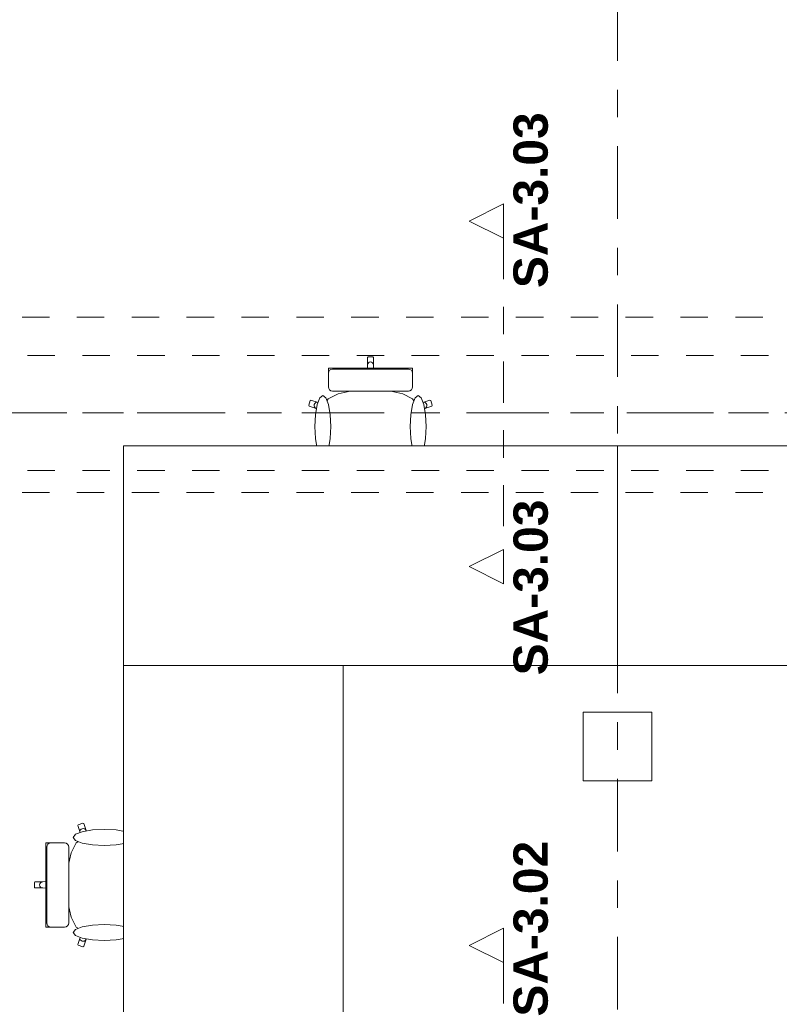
# Model space of a CAD drawing. Header units: metres. Extents: x -4 to 99, y -11 to 17.
# Tile 35 of 256: x 1.95 to 4.72, y 6.15 to 9.73. Entities that reach past the tile are written whole.
import ezdxf

# ---------------------------------------------------------------- set-up
doc = ezdxf.new("R2010")
doc.units = ezdxf.units.M
doc.header["$MEASUREMENT"] = 0
for name, pattern in [('Achse', [0.2, 0.1, -0.05, 0, -0.05]), ('Schnittlinie', [0.3, 0.15, -0.075, 0, -0.075]), ('Strichlinie doppelt', [0.546806, 0.264583, -0.105833, 0.070556, -0.105833]), ('Untersicht', [0.1, 0.075, -0.025]), ('Wipeout_Contour', [1, 0, -1])]:
    doc.linetypes.add(name, pattern=pattern)
for name, color, linetype in [('203 - Marker.Schnitt - Ausbaudetail SA', 7, 'Continuous'), ('451 - Universal.Achsen Raster', 7, 'Continuous'), ('608 - Struktur.Träger', 7, 'Continuous'), ('701 - Einrichtung.Möbel', 7, 'Continuous'), ('Neubau_653 - Abdeckung.TB Verkofferung', 7, 'Continuous'), ('Neubau_804 - HKLSE.Elektrik', 7, 'Continuous')]:
    doc.layers.add(name, color=color, linetype=linetype)
doc.styles.add('ERSTELLTER_STIL_1', font='txt')

msp = doc.modelspace()

# ---------------------------------------------------------------- linework, layer by layer
at = {"layer": '203 - Marker.Schnitt - Ausbaudetail SA', "color": 7, "linetype": 'Schnittlinie', "lineweight": 13}
msp.add_line((3.7147, 6.2975), (3.7147, 4.763), dxfattribs=at)
at = {"layer": 'Neubau_653 - Abdeckung.TB Verkofferung', "color": 1, "linetype": 'Untersicht', "lineweight": 9}
msp.add_line((7.66, 8.6495), (0.235, 8.6495), dxfattribs=at)
at = {"layer": 'Neubau_804 - HKLSE.Elektrik', "color": 1, "linetype": 'Continuous', "lineweight": 5, "flags": 128}
msp.add_lwpolyline([(4.005, 6.9598), (4.255, 6.9598), (4.255, 7.2098), (4.005, 7.2098)], close=True, dxfattribs=at)

# ---------------------------------------------------------------- texts
at = {"layer": '203 - Marker.Schnitt - Ausbaudetail SA', "color": 7, "lineweight": 13, "char_height": 0.125, "attachment_point": 7, "rotation": 90, "style": 'ERSTELLTER_STIL_1'}
for s, insert in [('\\A1;{\\pql;\\pt0;\\fArial|b1|i0|c0|p38;SA-3.03}', (3.878, 8.7551)), ('\\A1;{\\pql;\\pt0;\\fArial|b1|i0|c0|p38;SA-3.02}', (3.878, 6.1003))]:
    msp.add_mtext(s, dxfattribs=dict(at, insert=insert))

# ---------------------------------------------------------------- wipeouts: each hides what was drawn before it
at = {"color": 254, "linetype": 'Wipeout_Contour', "lineweight": 0, "ltscale": 257.051225}
msp.add_wipeout([(3.0636, 8.1451), (3.0636, 8.1176), (3.0636, 8.0939), (3.0669, 8.0874), (3.0863, 8.0712), (3.0879, 8.0705), (3.1212, 8.0624), (3.1711, 8.0569), (3.1719, 8.0569), (3.23, 8.055), (3.23, 8.505), (3.2212, 8.505), (3.219, 8.5027), (3.219, 8.4746), (3.2177, 8.4365), (3.1935, 8.4365), (3.1935, 8.4137), (3.1935, 8.3842), (3.1663, 8.3824), (3.1123, 8.3703), (3.0762, 8.3521), (3.0637, 8.3309), (3.0389, 8.3383), (3.0132, 8.347), (3.0104, 8.3455), (3.005, 8.3281), (3.0064, 8.3253), (3.0321, 8.3166), (3.0636, 8.3046)], dxfattribs=at).dxf.layer = '701 - Einrichtung.Möbel'
at = {"color": 254, "linetype": 'Wipeout_Contour', "lineweight": 0, "ltscale": 204.795522}
msp.add_wipeout([(2.3649, 6.7464), (2.2054, 6.7464), (2.1934, 6.7779), (2.1847, 6.8036), (2.1818, 6.805), (2.1645, 6.7996), (2.163, 6.7968), (2.1717, 6.7711), (2.1791, 6.7463), (2.1579, 6.7337), (2.1397, 6.6976), (2.1276, 6.6437), (2.1258, 6.6165), (2.0963, 6.6165), (2.0734, 6.6165), (2.0734, 6.5922), (2.0354, 6.5909), (2.0073, 6.5909), (2.005, 6.5887), (2.005, 6.58), (2.455, 6.58), (2.4531, 6.6381), (2.453, 6.6388), (2.4476, 6.6887), (2.4394, 6.7221), (2.4388, 6.7236), (2.4226, 6.7431), (2.4161, 6.7464), (2.3924, 6.7464)], dxfattribs=at).dxf.layer = '701 - Einrichtung.Möbel'

# ---------------------------------------------------------------- next in the draw order: linework, layer by layer
at = {"layer": '701 - Einrichtung.Möbel', "color": 7, "linetype": 'Continuous', "lineweight": 5}
for p, q in [((3.1935, 8.4137), (3.1935, 8.4365)), ((3.1935, 8.3842), (3.1935, 8.4137)), ((3.0762, 8.3521), (3.1123, 8.3703)), ((3.1123, 8.3703), (3.1663, 8.3824)), ((3.1663, 8.3824), (3.1935, 8.3842)), ((3.005, 8.3281), (3.0104, 8.3455)), ((3.0064, 8.3253), (3.005, 8.3281)), ((3.0321, 8.3166), (3.0064, 8.3253)), ((3.0104, 8.3455), (3.0132, 8.347)), ((3.0132, 8.347), (3.0389, 8.3383)), ((3.0246, 8.3265), (3.0251, 8.3309)), ((3.0257, 8.3222), (3.0246, 8.3265)), ((3.0251, 8.3309), (3.0272, 8.3348)), ((3.0272, 8.3348), (3.0305, 8.3376)), ((3.0305, 8.3376), (3.0346, 8.3388)), ((3.0346, 8.3388), (3.0389, 8.3383)), ((3.0389, 8.3383), (3.0637, 8.3309)), ((3.0636, 8.3307), (3.0637, 8.3309)), ((3.0636, 8.3307), (3.0636, 8.3046)), ((3.0637, 8.3309), (3.0762, 8.3521)), ((3.0284, 8.3187), (3.0257, 8.3222)), ((3.0321, 8.3166), (3.0284, 8.3187)), ((3.0636, 8.3046), (3.0321, 8.3166)), ((3.0636, 8.1451), (3.0636, 8.3046)), ((3.0636, 8.1176), (3.0636, 8.1451)), ((3.0636, 8.0939), (3.0636, 8.1176)), ((3.0669, 8.0874), (3.0636, 8.0939)), ((3.0863, 8.0712), (3.0669, 8.0874)), ((3.0879, 8.0705), (3.0863, 8.0712)), ((3.1212, 8.0624), (3.0879, 8.0705)), ((3.1711, 8.0569), (3.1212, 8.0624)), ((3.1719, 8.0569), (3.1711, 8.0569)), ((2.1645, 6.7996), (2.163, 6.7968)), ((2.163, 6.7968), (2.1717, 6.7711)), ((2.1818, 6.805), (2.1645, 6.7996)), ((2.1752, 6.7828), (2.1724, 6.7795)), ((2.179, 6.7849), (2.1752, 6.7828)), ((2.1835, 6.7854), (2.179, 6.7849)), ((2.1847, 6.8036), (2.1818, 6.805)), ((2.1877, 6.7842), (2.1835, 6.7854)), ((2.1934, 6.7779), (2.1847, 6.8036)), ((2.1912, 6.7816), (2.1877, 6.7842)), ((2.1934, 6.7779), (2.1912, 6.7816)), ((2.1791, 6.7463), (2.1579, 6.7337)), ((2.1724, 6.7795), (2.1712, 6.7753)), ((2.1712, 6.7753), (2.1717, 6.7711)), ((2.1717, 6.7711), (2.1791, 6.7463)), ((2.1792, 6.7464), (2.1791, 6.7463)), ((2.1792, 6.7464), (2.2054, 6.7464)), ((2.2054, 6.7464), (2.1934, 6.7779)), ((2.3649, 6.7464), (2.2054, 6.7464)), ((2.3924, 6.7464), (2.3649, 6.7464)), ((2.4161, 6.7464), (2.3924, 6.7464)), ((2.4226, 6.7431), (2.4161, 6.7464)), ((2.1579, 6.7337), (2.1397, 6.6976)), ((2.4388, 6.7236), (2.4226, 6.7431)), ((2.4394, 6.7221), (2.4388, 6.7236)), ((2.4476, 6.6887), (2.4394, 6.7221)), ((2.1397, 6.6976), (2.1276, 6.6437)), ((2.453, 6.6388), (2.4476, 6.6887)), ((2.1276, 6.6437), (2.1258, 6.6165)), ((2.4531, 6.6381), (2.453, 6.6388)), ((2.0963, 6.6165), (2.0734, 6.6165)), ((2.1258, 6.6165), (2.0963, 6.6165))]:
    msp.add_line(p, q, dxfattribs=at)

# ---------------------------------------------------------------- next in the draw order: wipeouts: each hides what was drawn before it
at = {"color": 254, "linetype": 'Wipeout_Contour', "lineweight": 0, "ltscale": 21.825793}
msp.add_wipeout([(3.7147, 6.4225), (3.5897, 6.36), (3.7147, 6.2975)], dxfattribs=at).dxf.layer = '203 - Marker.Schnitt - Ausbaudetail SA'
at = {"color": 254, "linetype": 'Wipeout_Contour', "lineweight": 0, "ltscale": 259.327914}
msp.add_wipeout([(3.3964, 8.1451), (3.3964, 8.3046), (3.4279, 8.3166), (3.4536, 8.3253), (3.455, 8.3281), (3.4496, 8.3455), (3.4468, 8.347), (3.4211, 8.3383), (3.3963, 8.3309), (3.3837, 8.3521), (3.3477, 8.3703), (3.2937, 8.3824), (3.2665, 8.3842), (3.2665, 8.4137), (3.2665, 8.4365), (3.2422, 8.4365), (3.2409, 8.4746), (3.2409, 8.5027), (3.2388, 8.505), (3.23, 8.505), (3.23, 8.055), (3.2881, 8.0569), (3.2889, 8.0569), (3.3388, 8.0624), (3.3721, 8.0705), (3.3736, 8.0712), (3.3931, 8.0874), (3.3964, 8.0939), (3.3964, 8.1176)], dxfattribs=at).dxf.layer = '701 - Einrichtung.Möbel'
at = {"color": 254, "linetype": 'Wipeout_Contour', "lineweight": 0, "ltscale": 198.498295}
msp.add_wipeout([(2.3649, 6.4136), (2.3924, 6.4136), (2.4161, 6.4136), (2.4226, 6.4169), (2.4388, 6.4363), (2.4394, 6.4379), (2.4476, 6.4712), (2.453, 6.5211), (2.4531, 6.5219), (2.455, 6.58), (2.005, 6.58), (2.005, 6.5712), (2.0073, 6.569), (2.0354, 6.569), (2.0734, 6.5677), (2.0734, 6.5435), (2.0963, 6.5435), (2.1258, 6.5435), (2.1276, 6.5163), (2.1397, 6.4623), (2.1579, 6.4262), (2.1791, 6.4137), (2.1717, 6.3889), (2.163, 6.3632), (2.1645, 6.3604), (2.1818, 6.355), (2.1847, 6.3564), (2.1934, 6.3821), (2.2054, 6.4136)], dxfattribs=at).dxf.layer = '701 - Einrichtung.Möbel'

# ---------------------------------------------------------------- next in the draw order: linework, layer by layer
at = {"layer": '203 - Marker.Schnitt - Ausbaudetail SA', "color": 7, "linetype": 'Continuous', "lineweight": 13, "flags": 128}
msp.add_lwpolyline([(3.7147, 6.4225), (3.7147, 6.2975), (3.5897, 6.36)], close=True, dxfattribs=at)
at = {"layer": '608 - Struktur.Träger', "color": 7, "linetype": 'Untersicht', "lineweight": 13}
msp.add_line((0.38, 8.51), (61.88, 8.51), dxfattribs=at)
at = {"layer": '701 - Einrichtung.Möbel', "color": 7, "linetype": 'Continuous', "lineweight": 5}
for p, q in [((3.219, 8.5027), (3.2212, 8.505)), ((3.2212, 8.505), (3.23, 8.505)), ((3.2388, 8.505), (3.23, 8.505)), ((3.2409, 8.5027), (3.2388, 8.505)), ((3.2177, 8.4365), (3.219, 8.4746)), ((3.219, 8.4746), (3.219, 8.5027)), ((3.219, 8.4746), (3.2199, 8.4789)), ((3.2199, 8.4789), (3.2222, 8.4826)), ((3.2222, 8.4826), (3.2258, 8.4851)), ((3.2258, 8.4851), (3.23, 8.486)), ((3.2342, 8.4851), (3.23, 8.486)), ((3.2377, 8.4826), (3.2342, 8.4851)), ((3.2401, 8.4789), (3.2377, 8.4826)), ((3.2409, 8.4746), (3.2401, 8.4789)), ((3.2409, 8.4746), (3.2409, 8.5027)), ((3.2422, 8.4365), (3.2409, 8.4746)), ((3.1935, 8.4365), (3.2177, 8.4365)), ((3.2177, 8.4365), (3.23, 8.4365)), ((3.2422, 8.4365), (3.23, 8.4365)), ((3.2665, 8.4365), (3.2422, 8.4365)), ((3.2665, 8.4137), (3.2665, 8.4365)), ((3.2665, 8.3842), (3.2665, 8.4137)), ((3.1935, 8.3842), (3.23, 8.3866)), ((3.2665, 8.3842), (3.23, 8.3866)), ((3.2937, 8.3824), (3.2665, 8.3842)), ((3.3477, 8.3703), (3.2937, 8.3824)), ((3.3837, 8.3521), (3.3477, 8.3703)), ((3.3963, 8.3309), (3.3837, 8.3521)), ((3.4211, 8.3383), (3.3963, 8.3309)), ((3.3964, 8.3307), (3.3963, 8.3309)), ((3.3964, 8.3307), (3.3964, 8.3046)), ((3.4468, 8.347), (3.4211, 8.3383)), ((3.4254, 8.3388), (3.4211, 8.3383)), ((3.4295, 8.3376), (3.4254, 8.3388)), ((3.4279, 8.3166), (3.4536, 8.3253)), ((3.4328, 8.3348), (3.4295, 8.3376)), ((3.4349, 8.3309), (3.4328, 8.3348)), ((3.4343, 8.3222), (3.4354, 8.3265)), ((3.4354, 8.3265), (3.4349, 8.3309)), ((3.4496, 8.3455), (3.4468, 8.347)), ((3.455, 8.3281), (3.4496, 8.3455)), ((3.4536, 8.3253), (3.455, 8.3281)), ((3.3964, 8.3046), (3.4279, 8.3166)), ((3.3964, 8.1451), (3.3964, 8.3046)), ((3.4279, 8.3166), (3.4316, 8.3187)), ((3.4316, 8.3187), (3.4343, 8.3222)), ((3.3964, 8.1176), (3.3964, 8.1451)), ((3.3964, 8.0939), (3.3964, 8.1176)), ((3.3736, 8.0712), (3.3931, 8.0874)), ((3.3931, 8.0874), (3.3964, 8.0939)), ((3.23, 8.055), (3.1719, 8.0569)), ((3.23, 8.055), (3.2881, 8.0569)), ((3.2881, 8.0569), (3.2889, 8.0569)), ((3.2889, 8.0569), (3.3388, 8.0624)), ((3.3388, 8.0624), (3.3721, 8.0705)), ((3.3721, 8.0705), (3.3736, 8.0712)), ((2.455, 6.58), (2.4531, 6.6381)), ((2.0734, 6.6165), (2.0734, 6.5922)), ((2.1258, 6.6165), (2.1233, 6.58)), ((2.0073, 6.5909), (2.005, 6.5887)), ((2.005, 6.5887), (2.005, 6.58)), ((2.005, 6.5712), (2.005, 6.58)), ((2.0073, 6.569), (2.005, 6.5712)), ((2.0354, 6.5909), (2.0073, 6.5909)), ((2.0354, 6.569), (2.0073, 6.569)), ((2.0249, 6.5842), (2.024, 6.58)), ((2.0249, 6.5758), (2.024, 6.58)), ((2.0273, 6.5877), (2.0249, 6.5842)), ((2.0273, 6.5722), (2.0249, 6.5758)), ((2.031, 6.5901), (2.0273, 6.5877)), ((2.031, 6.5699), (2.0273, 6.5722)), ((2.0354, 6.5909), (2.031, 6.5901)), ((2.0354, 6.569), (2.031, 6.5699)), ((2.0734, 6.5922), (2.0354, 6.5909)), ((2.0734, 6.5677), (2.0354, 6.569)), ((2.0734, 6.5922), (2.0734, 6.58)), ((2.0734, 6.5677), (2.0734, 6.58)), ((2.0734, 6.5435), (2.0734, 6.5677)), ((2.1258, 6.5435), (2.1233, 6.58)), ((2.455, 6.58), (2.4531, 6.5219)), ((2.0963, 6.5435), (2.0734, 6.5435)), ((2.1258, 6.5435), (2.0963, 6.5435)), ((2.1276, 6.5163), (2.1258, 6.5435)), ((2.1397, 6.4623), (2.1276, 6.5163)), ((2.453, 6.5211), (2.4476, 6.4712)), ((2.4531, 6.5219), (2.453, 6.5211)), ((2.1579, 6.4262), (2.1397, 6.4623)), ((2.4476, 6.4712), (2.4394, 6.4379)), ((2.1791, 6.4137), (2.1579, 6.4262)), ((2.4388, 6.4363), (2.4226, 6.4169)), ((2.4394, 6.4379), (2.4388, 6.4363)), ((2.163, 6.3632), (2.1717, 6.3889)), ((2.1712, 6.3846), (2.1717, 6.3889)), ((2.1717, 6.3889), (2.1791, 6.4137)), ((2.1792, 6.4136), (2.1791, 6.4137)), ((2.1792, 6.4136), (2.2054, 6.4136)), ((2.2054, 6.4136), (2.1934, 6.3821)), ((2.3649, 6.4136), (2.2054, 6.4136)), ((2.3924, 6.4136), (2.3649, 6.4136)), ((2.4161, 6.4136), (2.3924, 6.4136)), ((2.4226, 6.4169), (2.4161, 6.4136)), ((2.1645, 6.3604), (2.163, 6.3632)), ((2.1818, 6.355), (2.1645, 6.3604)), ((2.1724, 6.3805), (2.1712, 6.3846)), ((2.1752, 6.3771), (2.1724, 6.3805)), ((2.179, 6.3751), (2.1752, 6.3771)), ((2.1835, 6.3746), (2.179, 6.3751)), ((2.1847, 6.3564), (2.1818, 6.355)), ((2.1877, 6.3757), (2.1835, 6.3746)), ((2.1934, 6.3821), (2.1847, 6.3564)), ((2.1912, 6.3784), (2.1877, 6.3757)), ((2.1934, 6.3821), (2.1912, 6.3784))]:
    msp.add_line(p, q, dxfattribs=at)

# ---------------------------------------------------------------- next in the draw order: wipeouts: each hides what was drawn before it
at = {"color": 254, "linetype": 'Wipeout_Contour', "lineweight": 0, "ltscale": 140.872511}
msp.add_wipeout([(3.0273, 8.2502), (3.0295, 8.2067), (3.0359, 8.1698), (3.0453, 8.1452), (3.0565, 8.1365), (3.0677, 8.1452), (3.0772, 8.1698), (3.0835, 8.2067), (3.0857, 8.2502), (3.0835, 8.2937), (3.0772, 8.3306), (3.0677, 8.3552), (3.0565, 8.3638), (3.0453, 8.3552), (3.0359, 8.3306), (3.0295, 8.2937)], dxfattribs=at).dxf.layer = '701 - Einrichtung.Möbel'
at = {"color": 254, "linetype": 'Wipeout_Contour', "lineweight": 0, "ltscale": 114.030304}
msp.add_wipeout([(2.2598, 6.7827), (2.2163, 6.7804), (2.1794, 6.7741), (2.1548, 6.7646), (2.1461, 6.7535), (2.1548, 6.7423), (2.1794, 6.7328), (2.2163, 6.7265), (2.2598, 6.7242), (2.3033, 6.7265), (2.3401, 6.7328), (2.3648, 6.7423), (2.3734, 6.7535), (2.3648, 6.7646), (2.3401, 6.7741), (2.3033, 6.7804)], dxfattribs=at).dxf.layer = '701 - Einrichtung.Möbel'

# ---------------------------------------------------------------- next in the draw order: linework, layer by layer
at = {"layer": '701 - Einrichtung.Möbel', "color": 7, "linetype": 'Continuous', "lineweight": 5, "flags": 128}
for points in [[(3.0273, 8.2502), (3.0295, 8.2937), (3.0359, 8.3306), (3.0453, 8.3552), (3.0565, 8.3638), (3.0677, 8.3552), (3.0772, 8.3306), (3.0835, 8.2937), (3.0857, 8.2502), (3.0835, 8.2067), (3.0772, 8.1698), (3.0677, 8.1452), (3.0565, 8.1365), (3.0453, 8.1452), (3.0359, 8.1698), (3.0295, 8.2067)], [(2.2598, 6.7827), (2.2163, 6.7804), (2.1794, 6.7741), (2.1548, 6.7646), (2.1461, 6.7535), (2.1548, 6.7423), (2.1794, 6.7328), (2.2163, 6.7265), (2.2598, 6.7242), (2.3033, 6.7265), (2.3401, 6.7328), (2.3648, 6.7423), (2.3734, 6.7535), (2.3648, 6.7646), (2.3401, 6.7741), (2.3033, 6.7804)]]:
    msp.add_lwpolyline(points, close=True, dxfattribs=at)

# ---------------------------------------------------------------- next in the draw order: wipeouts: each hides what was drawn before it
at = {"color": 254, "linetype": 'Wipeout_Contour', "lineweight": 0, "ltscale": 142.895395}
msp.add_wipeout([(3.4327, 8.2502), (3.4305, 8.2937), (3.4241, 8.3306), (3.4146, 8.3552), (3.4035, 8.3638), (3.3923, 8.3552), (3.3828, 8.3306), (3.3765, 8.2937), (3.3742, 8.2502), (3.3765, 8.2067), (3.3828, 8.1698), (3.3923, 8.1452), (3.4035, 8.1365), (3.4146, 8.1452), (3.4241, 8.1698), (3.4305, 8.2067)], dxfattribs=at).dxf.layer = '701 - Einrichtung.Möbel'
at = {"color": 254, "linetype": 'Wipeout_Contour', "lineweight": 0, "ltscale": 108.784818}
msp.add_wipeout([(2.2598, 6.3773), (2.3033, 6.3795), (2.3401, 6.3859), (2.3648, 6.3953), (2.3734, 6.4065), (2.3648, 6.4177), (2.3401, 6.4272), (2.3033, 6.4335), (2.2598, 6.4357), (2.2163, 6.4335), (2.1794, 6.4272), (2.1548, 6.4177), (2.1461, 6.4065), (2.1548, 6.3953), (2.1794, 6.3859), (2.2163, 6.3795)], dxfattribs=at).dxf.layer = '701 - Einrichtung.Möbel'

# ---------------------------------------------------------------- next in the draw order: linework, layer by layer
at = {"layer": '451 - Universal.Achsen Raster', "color": 160, "linetype": 'Strichlinie doppelt', "lineweight": 9, "true_color": 0x3232ff}
msp.add_line((64.935, 8.3), (-3.175, 8.3), dxfattribs=at)
at = {"layer": '608 - Struktur.Träger', "color": 7, "linetype": 'Achse', "lineweight": 9}
msp.add_line((0.38, 8.3), (61.88, 8.3), dxfattribs=at)
at = {"layer": '701 - Einrichtung.Möbel', "color": 7, "linetype": 'Continuous', "lineweight": 5, "flags": 128}
for points in [[(3.4327, 8.2502), (3.4305, 8.2937), (3.4241, 8.3306), (3.4146, 8.3552), (3.4035, 8.3638), (3.3923, 8.3552), (3.3828, 8.3306), (3.3765, 8.2937), (3.3742, 8.2502), (3.3765, 8.2067), (3.3828, 8.1698), (3.3923, 8.1452), (3.4035, 8.1365), (3.4146, 8.1452), (3.4241, 8.1698), (3.4305, 8.2067)], [(2.2598, 6.3773), (2.2163, 6.3795), (2.1794, 6.3859), (2.1548, 6.3953), (2.1461, 6.4065), (2.1548, 6.4177), (2.1794, 6.4272), (2.2163, 6.4335), (2.2598, 6.4357), (2.3033, 6.4335), (2.3401, 6.4272), (2.3648, 6.4177), (2.3734, 6.4065), (2.3648, 6.3953), (2.3401, 6.3859), (2.3033, 6.3795)]]:
    msp.add_lwpolyline(points, close=True, dxfattribs=at)

# ---------------------------------------------------------------- next in the draw order: wipeouts: each hides what was drawn before it
at = {"color": 254, "linetype": 'Wipeout_Contour', "lineweight": 0, "ltscale": 135.923083}
msp.add_wipeout([(3.0919, 8.3798), (3.23, 8.3798), (3.23, 8.4635), (3.0766, 8.4635), (3.0766, 8.456), (3.0766, 8.4526), (3.0766, 8.4448), (3.0766, 8.4413), (3.0766, 8.4313), (3.0766, 8.4067), (3.0766, 8.3985), (3.0766, 8.3951), (3.0778, 8.3892), (3.0811, 8.3843), (3.0861, 8.381)], dxfattribs=at).dxf.layer = '701 - Einrichtung.Möbel'
at = {"color": 254, "linetype": 'Wipeout_Contour', "lineweight": 0, "ltscale": 110.44809}
msp.add_wipeout([(2.1301, 6.718), (2.129, 6.7239), (2.1257, 6.7289), (2.1207, 6.7322), (2.1149, 6.7334), (2.1115, 6.7334), (2.1033, 6.7334), (2.0787, 6.7334), (2.0686, 6.7334), (2.0651, 6.7334), (2.0573, 6.7334), (2.0539, 6.7334), (2.0465, 6.7334), (2.0465, 6.58), (2.1301, 6.58)], dxfattribs=at).dxf.layer = '701 - Einrichtung.Möbel'

# ---------------------------------------------------------------- next in the draw order: linework, layer by layer
at = {"layer": '701 - Einrichtung.Möbel', "color": 7, "linetype": 'Continuous', "lineweight": 5}
for p, q in [((3.0766, 8.456), (3.0766, 8.4635)), ((3.0766, 8.4526), (3.0766, 8.456)), ((3.0766, 8.4448), (3.0766, 8.4526)), ((3.0778, 8.4507), (3.0766, 8.4449)), ((3.0766, 8.4413), (3.0766, 8.4448)), ((3.0766, 8.4313), (3.0766, 8.4413)), ((3.0811, 8.4556), (3.0778, 8.4507)), ((3.0861, 8.4589), (3.0811, 8.4556)), ((3.0919, 8.46), (3.0861, 8.4589)), ((3.0766, 8.4067), (3.0766, 8.4313)), ((3.0766, 8.3985), (3.0766, 8.4067)), ((3.0766, 8.3951), (3.0766, 8.3985)), ((3.0778, 8.3892), (3.0766, 8.3951)), ((3.0811, 8.3843), (3.0778, 8.3892)), ((3.0861, 8.381), (3.0811, 8.3843)), ((3.0919, 8.3798), (3.0861, 8.381)), ((2.0539, 6.7334), (2.0465, 6.7334)), ((2.0499, 6.718), (2.0511, 6.7239)), ((2.0511, 6.7239), (2.0544, 6.7289)), ((2.0573, 6.7334), (2.0539, 6.7334)), ((2.0544, 6.7289), (2.0593, 6.7322)), ((2.0651, 6.7334), (2.0573, 6.7334)), ((2.0593, 6.7322), (2.0651, 6.7334)), ((2.0686, 6.7334), (2.0651, 6.7334)), ((2.0787, 6.7334), (2.0686, 6.7334)), ((2.1033, 6.7334), (2.0787, 6.7334)), ((2.1115, 6.7334), (2.1033, 6.7334)), ((2.1149, 6.7334), (2.1115, 6.7334)), ((2.1207, 6.7322), (2.1149, 6.7334)), ((2.1257, 6.7289), (2.1207, 6.7322)), ((2.129, 6.7239), (2.1257, 6.7289)), ((2.1301, 6.718), (2.129, 6.7239))]:
    msp.add_line(p, q, dxfattribs=at)

# ---------------------------------------------------------------- next in the draw order: wipeouts: each hides what was drawn before it
at = {"color": 254, "linetype": 'Wipeout_Contour', "lineweight": 0, "ltscale": 133.517333}
msp.add_wipeout([(3.368, 8.3798), (3.3739, 8.381), (3.3789, 8.3843), (3.3822, 8.3892), (3.3834, 8.3951), (3.3834, 8.3985), (3.3834, 8.4067), (3.3834, 8.4313), (3.3834, 8.4413), (3.3834, 8.4448), (3.3834, 8.4526), (3.3834, 8.456), (3.3834, 8.4635), (3.23, 8.4635), (3.23, 8.3798)], dxfattribs=at).dxf.layer = '701 - Einrichtung.Möbel'
at = {"color": 254, "linetype": 'Wipeout_Contour', "lineweight": 0, "ltscale": 33.81751}
msp.add_wipeout([(2.33, 7.38), (4.13, 7.38), (4.13, 8.18), (2.33, 8.18)], dxfattribs=at).dxf.layer = '701 - Einrichtung.Möbel'
at = {"color": 254, "linetype": 'Wipeout_Contour', "lineweight": 0, "ltscale": 96.587906}
msp.add_wipeout([(2.1301, 6.4419), (2.1301, 6.58), (2.0465, 6.58), (2.0465, 6.4266), (2.0539, 6.4266), (2.0573, 6.4266), (2.0651, 6.4266), (2.0686, 6.4266), (2.0787, 6.4266), (2.1033, 6.4266), (2.1115, 6.4266), (2.1149, 6.4266), (2.1207, 6.4278), (2.1257, 6.4311), (2.129, 6.4361)], dxfattribs=at).dxf.layer = '701 - Einrichtung.Möbel'

# ---------------------------------------------------------------- next in the draw order: linework, layer by layer
at = {"layer": '203 - Marker.Schnitt - Ausbaudetail SA', "color": 7, "linetype": 'Schnittlinie', "lineweight": 13}
msp.add_line((3.7147, 8.937), (3.7147, 7.8025), dxfattribs=at)
at = {"layer": '701 - Einrichtung.Möbel', "color": 7, "linetype": 'Continuous', "lineweight": 5}
for p, q in [((3.0766, 8.4635), (3.23, 8.4635)), ((3.23, 8.46), (3.0919, 8.46)), ((3.3834, 8.4635), (3.23, 8.4635)), ((3.23, 8.46), (3.368, 8.46)), ((3.368, 8.46), (3.3739, 8.4589)), ((3.3739, 8.4589), (3.3789, 8.4556)), ((3.3789, 8.4556), (3.3822, 8.4507)), ((3.3822, 8.4507), (3.3834, 8.4449)), ((3.3834, 8.456), (3.3834, 8.4635)), ((3.3834, 8.4526), (3.3834, 8.456)), ((3.3834, 8.4448), (3.3834, 8.4526)), ((3.3834, 8.4413), (3.3834, 8.4448)), ((3.3834, 8.4313), (3.3834, 8.4413)), ((3.3834, 8.4067), (3.3834, 8.4313)), ((3.3834, 8.3985), (3.3834, 8.4067)), ((3.3834, 8.3951), (3.3834, 8.3985)), ((3.23, 8.3798), (3.0919, 8.3798)), ((3.23, 8.3798), (3.368, 8.3798)), ((3.368, 8.3798), (3.3739, 8.381)), ((3.3739, 8.381), (3.3789, 8.3843)), ((3.3789, 8.3843), (3.3822, 8.3892)), ((3.3822, 8.3892), (3.3834, 8.3951)), ((2.0465, 6.7334), (2.0465, 6.58)), ((2.0499, 6.58), (2.0499, 6.718)), ((2.1301, 6.58), (2.1301, 6.718)), ((2.0465, 6.4266), (2.0465, 6.58)), ((2.0499, 6.58), (2.0499, 6.4419)), ((2.1301, 6.58), (2.1301, 6.4419)), ((2.0539, 6.4266), (2.0465, 6.4266)), ((2.0499, 6.4419), (2.0511, 6.4361)), ((2.0511, 6.4361), (2.0544, 6.4311)), ((2.0573, 6.4266), (2.0539, 6.4266)), ((2.0544, 6.4311), (2.0593, 6.4278)), ((2.0651, 6.4266), (2.0573, 6.4266)), ((2.0593, 6.4278), (2.0651, 6.4266)), ((2.0686, 6.4266), (2.0651, 6.4266)), ((2.0787, 6.4266), (2.0686, 6.4266)), ((2.1033, 6.4266), (2.0787, 6.4266)), ((2.1115, 6.4266), (2.1033, 6.4266)), ((2.1149, 6.4266), (2.1115, 6.4266)), ((2.1207, 6.4278), (2.1149, 6.4266)), ((2.1257, 6.4311), (2.1207, 6.4278)), ((2.129, 6.4361), (2.1257, 6.4311)), ((2.1301, 6.4419), (2.129, 6.4361))]:
    msp.add_line(p, q, dxfattribs=at)
at = {"layer": '701 - Einrichtung.Möbel', "color": 7, "linetype": 'Continuous', "lineweight": 5, "flags": 128}
msp.add_lwpolyline([(2.33, 7.38), (4.13, 7.38), (4.13, 8.18), (2.33, 8.18)], close=True, dxfattribs=at)

# ---------------------------------------------------------------- next in the draw order: texts
at = {"layer": '203 - Marker.Schnitt - Ausbaudetail SA', "color": 7, "lineweight": 13, "insert": (3.878, 7.9843), "char_height": 0.125, "attachment_point": 9, "rotation": 90, "style": 'ERSTELLTER_STIL_1'}
msp.add_mtext('\\A1;{\\pqr;\\pt0;\\fArial|b1|i0|c0|p38;SA-3.03}', dxfattribs=at)

# ---------------------------------------------------------------- next in the draw order: wipeouts: each hides what was drawn before it
at = {"color": 254, "linetype": 'Wipeout_Contour', "lineweight": 0, "ltscale": 29.007249}
msp.add_wipeout([(3.7147, 9.062), (3.5897, 8.9995), (3.7147, 8.937)], dxfattribs=at).dxf.layer = '203 - Marker.Schnitt - Ausbaudetail SA'
at = {"color": 254, "linetype": 'Wipeout_Contour', "lineweight": 0, "ltscale": 25.52636}
msp.add_wipeout([(3.7147, 7.6775), (3.7147, 7.8025), (3.5897, 7.74)], dxfattribs=at).dxf.layer = '203 - Marker.Schnitt - Ausbaudetail SA'
at = {"color": 254, "linetype": 'Wipeout_Contour', "lineweight": 0, "ltscale": 37.118395}
msp.add_wipeout([(4.13, 7.38), (5.93, 7.38), (5.93, 8.18), (4.13, 8.18)], dxfattribs=at).dxf.layer = '701 - Einrichtung.Möbel'
at = {"color": 254, "linetype": 'Wipeout_Contour', "lineweight": 0, "ltscale": 28.511741}
msp.add_wipeout([(3.13, 7.38), (2.33, 7.38), (2.33, 5.78), (3.13, 5.78)], dxfattribs=at).dxf.layer = '701 - Einrichtung.Möbel'

# ---------------------------------------------------------------- next in the draw order: linework, layer by layer
at = {"layer": '203 - Marker.Schnitt - Ausbaudetail SA', "color": 7, "linetype": 'Continuous', "lineweight": 13, "flags": 128}
for points in [[(3.7147, 9.062), (3.7147, 8.937), (3.5897, 8.9995)], [(3.7147, 7.6775), (3.7147, 7.8025), (3.5897, 7.74)]]:
    msp.add_lwpolyline(points, close=True, dxfattribs=at)
at = {"layer": '451 - Universal.Achsen Raster', "color": 160, "linetype": 'Strichlinie doppelt', "lineweight": 9, "true_color": 0x3232ff}
msp.add_line((4.13, -10.585), (4.13, 16.355), dxfattribs=at)
at = {"layer": '608 - Struktur.Träger', "color": 7, "linetype": 'Untersicht', "lineweight": 13}
msp.add_line((0.38, 8.09), (61.88, 8.09), dxfattribs=at)
at = {"layer": '701 - Einrichtung.Möbel', "color": 7, "linetype": 'Continuous', "lineweight": 5, "flags": 128}
for points in [[(4.13, 7.38), (5.93, 7.38), (5.93, 8.18), (4.13, 8.18)], [(3.13, 7.38), (3.13, 5.78), (2.33, 5.78), (2.33, 7.38)]]:
    msp.add_lwpolyline(points, close=True, dxfattribs=at)
at = {"layer": 'Neubau_653 - Abdeckung.TB Verkofferung', "color": 1, "linetype": 'Untersicht', "lineweight": 9}
msp.add_line((7.66, 8.0105), (0.235, 8.0105), dxfattribs=at)

doc.saveas('drawing.dxf')
